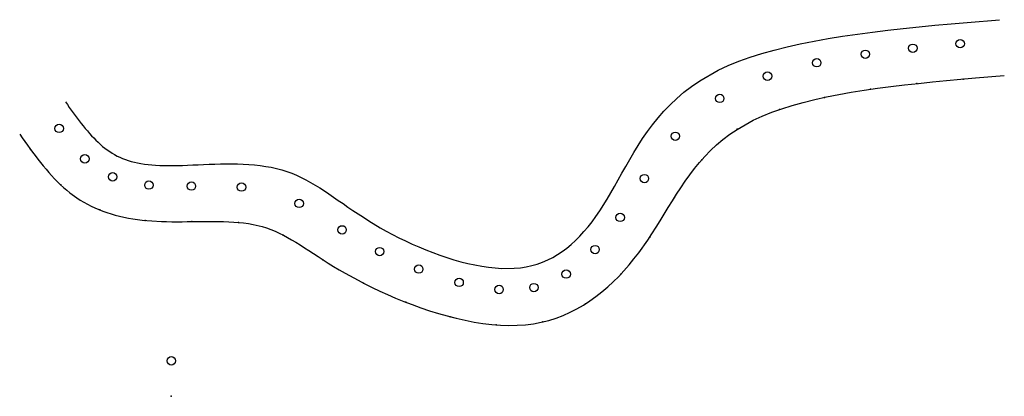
# Model space of a CAD drawing. Extents: x -387 to 667, y -94 to 310.
import ezdxf

# ---------------------------------------------------------------- set-up
doc = ezdxf.new("R2010")
doc.units = 0
doc.header["$MEASUREMENT"] = 0
doc.layers.get('0').update_dxf_attribs({"linetype": 'CONTINUOUS'})

msp = doc.modelspace()

# ---------------------------------------------------------------- linework, layer by layer
at = {"color": 7, "linetype": 'CONTINUOUS', "flags": 128}
for points in [[(-338.252926, 221.661672), (-336.163637, 218.716297), (-334.072075, 215.776463), (-331.975968, 212.847713), (-329.873043, 209.935588), (-327.761028, 207.045631), (-325.63765, 204.183382), (-323.500637, 201.354384), (-321.347716, 198.564178), (-319.176614, 195.818307), (-316.985059, 193.122311), (-314.770778, 190.481734), (-312.531499, 187.902116), (-310.264949, 185.388999), (-307.968856, 182.947926), (-305.640946, 180.584437), (-303.278948, 178.304075), (-300.880589, 176.112382), (-298.443596, 174.014899), (-293.444619, 170.12473), (-290.877185, 168.341938), (-288.256603, 166.668381), (-285.575177, 165.102457), (-282.825209, 163.642566), (-279.999004, 162.287106), (-277.088864, 161.034478), (-274.087093, 159.883079), (-270.985995, 158.831309), (-267.777872, 157.877567), (-264.455029, 157.020252), (-261.009769, 156.257763), (-257.434394, 155.588499), (-253.721209, 155.010859), (-249.862517, 154.523242), (-245.850621, 154.124047), (-241.677825, 153.811673), (-237.336432, 153.58452), (-232.818746, 153.440986), (-223.223706, 153.398371), (-218.135152, 153.493665), (-212.864666, 153.651632), (-207.429701, 153.85613), (-201.84771, 154.091014), (-196.136143, 154.340142), (-190.312455, 154.587371), (-184.394096, 154.816558), (-178.398519, 155.011559), (-172.343176, 155.156231), (-166.245519, 155.234432), (-160.123001, 155.230018), (-153.993073, 155.126846), (-147.873187, 154.908772), (-141.780797, 154.559655), (-135.733353, 154.06335), (-129.748308, 153.403715), (-123.843114, 152.564606), (-118.035224, 151.52988), (-106.781162, 148.809006), (-101.363793, 147.095606), (-96.076921, 145.152222), (-90.901386, 142.992917), (-85.818025, 140.631753), (-80.807677, 138.082793), (-75.85118, 135.360099), (-70.929372, 132.477734), (-66.023091, 129.44976), (-61.113176, 126.290239), (-56.180464, 123.013234), (-51.205795, 119.632808), (-46.170006, 116.163023), (-41.053936, 112.617941), (-35.838422, 109.011625), (-30.504303, 105.358137), (-25.032417, 101.671539), (-19.403603, 97.965895), (-13.598698, 94.255267), (-1.383971, 86.875306), (5.057269, 83.23454), (11.709804, 79.647682), (18.551354, 76.131438), (25.559638, 72.702512), (32.712378, 69.377611), (39.987291, 66.17344), (47.362098, 63.106705), (54.814519, 60.194109), (62.322273, 57.45236), (69.863081, 54.898162), (77.41466, 52.548221), (84.954732, 50.419241), (92.461016, 48.527929), (99.911232, 46.89099), (107.283099, 45.525129), (114.554338, 44.447052), (121.702667, 43.673463), (128.705806, 43.221069), (142.187396, 43.346685), (148.62636, 43.954235), (154.861466, 44.926578), (160.900885, 46.257194), (166.752789, 47.939566), (172.425349, 49.967176), (177.926738, 52.333506), (183.265127, 55.032036), (188.448688, 58.05625), (193.485593, 61.399628), (198.384014, 65.055654), (203.152121, 69.017807), (207.798088, 73.279571), (212.330085, 77.834428), (216.756285, 82.675858), (221.08486, 87.797344), (225.32398, 93.192367), (229.481818, 98.85441), (233.566546, 104.776954), (241.549359, 117.377473), (245.468636, 124.038369), (249.376587, 130.90944), (253.310482, 137.959913), (257.30759, 145.159017), (261.405179, 152.47598), (265.640519, 159.880029), (270.050879, 167.340393), (274.673528, 174.826299), (279.545736, 182.306976), (284.704771, 189.751652), (290.187903, 197.129554), (296.032402, 204.409911), (302.275535, 211.56195), (308.954573, 218.5549), (316.106784, 225.357988), (323.769438, 231.940443), (331.979804, 238.271492), (340.775151, 244.320364), (360.269865, 255.448488), (371.031753, 260.474444), (382.455589, 265.144633), (394.506536, 269.477777), (407.149753, 273.492601), (420.3504, 277.207831), (434.07364, 280.64219), (448.284631, 283.814405), (462.948535, 286.743198), (478.030512, 289.447295), (493.495722, 291.945421), (509.309328, 294.2563), (525.436488, 296.398657), (541.842363, 298.391217), (558.492115, 300.252704), (575.350903, 302.001843), (592.383888, 303.657358), (609.556231, 305.237975), (626.833092, 306.762418), (661.561012, 309.71768)], [(-387.199121, 186.959079), (-384.460934, 183.099255), (-381.718049, 179.246274), (-378.965767, 175.406981), (-376.199389, 171.588218), (-373.414217, 167.796829), (-370.605553, 164.039657), (-367.768697, 160.323547), (-364.898952, 156.655341), (-361.991618, 153.041883), (-359.041997, 149.490017), (-356.045392, 146.006586), (-352.997102, 142.598433), (-349.89243, 139.272403), (-346.726678, 136.035338), (-343.495146, 132.894082), (-340.193135, 129.855479), (-336.815949, 126.926372), (-333.358887, 124.113605), (-326.186345, 118.864463), (-322.46243, 116.44027), (-318.645616, 114.15075), (-314.736976, 111.993708), (-310.737584, 109.966949), (-306.648511, 108.068275), (-302.470829, 106.295491), (-298.205612, 104.646401), (-293.853932, 103.118809), (-289.416862, 101.710519), (-284.895473, 100.419334), (-280.290838, 99.24306), (-275.604031, 98.179498), (-270.836122, 97.226454), (-265.988186, 96.381732), (-261.061293, 95.643136), (-256.056518, 95.008468), (-250.974932, 94.475534), (-245.817607, 94.042137), (-235.280034, 93.465172), (-229.903459, 93.315057), (-224.464617, 93.242775), (-218.973758, 93.233207), (-213.441137, 93.271238), (-207.877005, 93.34175), (-202.291614, 93.429626), (-196.695218, 93.51975), (-191.098068, 93.597003), (-185.510417, 93.646269), (-179.942518, 93.652432), (-174.404624, 93.600374), (-168.906986, 93.474977), (-163.459857, 93.261126), (-158.07349, 92.943703), (-152.758137, 92.507591), (-147.524051, 91.937673), (-142.381483, 91.218832), (-137.340688, 90.335952), (-127.605422, 88.017602), (-122.925475, 86.555859), (-118.352419, 84.893362), (-113.860617, 83.038748), (-109.424431, 81.000656), (-105.018224, 78.787722), (-100.616359, 76.408585), (-96.193196, 73.871881), (-91.723099, 71.186247), (-87.180431, 68.360321), (-82.539553, 65.402741), (-77.774828, 62.322144), (-72.860618, 59.127167), (-67.771286, 55.826447), (-62.481194, 52.428623), (-56.964704, 48.94233), (-51.196179, 45.376208), (-45.149981, 41.738892), (-38.800473, 38.039021), (-25.088975, 30.486162), (-17.685122, 26.65351), (-9.93188, 22.811218), (-1.860082, 18.98629), (6.499436, 15.20573), (15.115842, 11.496542), (23.9583, 7.885729), (32.995977, 4.400296), (42.198039, 1.067245), (51.533651, -2.086419), (60.971979, -5.033692), (70.482191, -7.747571), (80.03345, -10.201052), (89.594923, -12.367131), (99.135777, -14.218805), (108.625177, -15.729069), (118.032288, -16.87092), (127.326278, -17.617354), (136.476311, -17.941367), (154.221172, -17.214117), (162.760079, -16.116724), (171.06618, -14.536168), (179.143125, -12.492718), (186.994566, -10.006642), (194.624155, -7.098209), (202.035543, -3.787688), (209.232382, -0.095348), (216.218324, 3.958542), (222.997019, 8.353715), (229.57212, 13.0699), (235.947279, 18.086829), (242.126146, 23.384234), (248.112374, 28.941845), (253.909613, 34.739394), (259.521516, 40.756612), (264.951734, 46.97323), (270.203918, 53.36898), (275.281721, 59.923592), (284.928788, 73.428329), (289.511313, 80.337754), (293.969812, 87.323989), (298.343687, 94.36579), (302.672338, 101.44191), (306.995167, 108.531104), (311.351576, 115.612127), (315.780964, 122.663733), (320.322735, 129.664677), (325.016288, 136.593713), (329.901026, 143.429595), (335.016349, 150.151078), (340.401658, 156.736917), (346.096356, 163.165866), (352.139842, 169.41668), (358.571519, 175.468112), (365.430788, 181.298918), (372.757049, 186.887852), (380.589705, 192.213668), (397.931804, 201.990965), (407.508277, 206.40622), (417.678119, 210.510963), (428.410099, 214.321538), (439.672987, 217.854287), (451.435553, 221.125552), (463.666568, 224.151677), (476.334801, 226.949004), (489.409023, 229.533875), (502.858003, 231.922635), (516.650512, 234.131624), (530.755321, 236.177186), (545.141198, 238.075664), (559.776914, 239.8434), (574.63124, 241.496738), (589.672945, 243.052019), (604.8708, 244.525586), (620.193574, 245.933783), (635.610038, 247.292951), (666.599115, 249.929575)]]:
    msp.add_lwpolyline(points, dxfattribs=at)
at = {"color": 7, "linetype": 'CONTINUOUS'}
for centre in [(619.342824, 284.006175), (517.852594, 272.703495), (568.712787, 279.07265), (465.876488, 263.555053), (413.119618, 249.216688), (361.993468, 225.352553), (-344.924167, 193.199961), (314.528442, 184.837161), (-317.495629, 160.60974), (-287.673664, 141.315751), (281.447701, 139.445816), (-248.849065, 132.46099), (-203.458207, 131.415975), (-149.78722, 130.391524), (-88.10704, 112.817674), (255.502864, 97.81216), (-42.129957, 84.520296), (-1.924059, 61.284249), (228.645378, 63.365063), (39.856504, 42.482454), (83.112857, 28.24161), (197.635779, 37.198542), (125.869474, 20.622006), (163.206675, 22.672683), (-224.908191, -55.817692)]:
    msp.add_circle(centre, 4.5, dxfattribs=at)
for p in [(622.68009, 246.153003), (523.306521, 235.096918), (572.91636, 241.305866), (474.070053, 226.448915), (425.834462, 213.407014), (380.655818, 192.250941), (-375.54898, 170.702831), (342.973726, 159.640618), (-343.227234, 132.647543), (313.626158, 119.233272), (-301.377261, 105.872677), (-252.812597, 94.66826), (-202.86042, 93.420677), (-152.894587, 92.518787), (-105.161736, 78.859799), (287.170942, 76.808998), (-62.666133, 52.547409), (256.435077, 37.447257), (-19.393179, 27.537697), (26.183167, 7.027696), (218.309017, 5.314107), (73.658541, -8.563497), (122.827352, -17.256029), (172.526937, -14.1666), (-224.908191, -93.817692)]:
    msp.add_point(p, dxfattribs=at)

doc.saveas('drawing.dxf')
